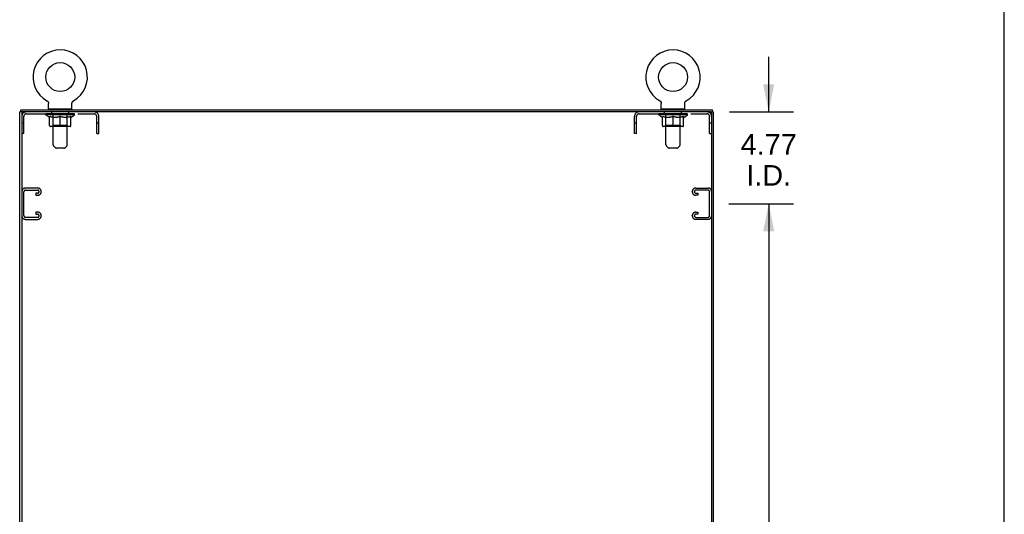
# Model space of a CAD drawing. Header units: inches. Extents: x 0 to 243, y 0 to 157.
# Tile 18 of 18: x 192 to 243, y 77 to 103. Entities that reach past the tile are written whole.
import ezdxf

# ---------------------------------------------------------------- set-up
doc = ezdxf.new("R2010")
doc.units = ezdxf.units.IN
doc.header["$LTSCALE"] = 13.357143
doc.header["$MEASUREMENT"] = 0
doc.linetypes.add('HIDDEN', pattern=[0.2, 0.1, -0.1])
doc.layers.get('0').update_dxf_attribs({"linetype": 'CONTINUOUS'})
for name, color, linetype in [('02___PRT_ALL_AXES', 7, 'CONTINUOUS'), ('DEFAULT_2', 8, 'HIDDEN'), ('DIMENSIONS', 7, 'CONTINUOUS')]:
    doc.layers.add(name, color=color, linetype=linetype)
doc.styles.get("Standard").update_dxf_attribs({"font": 'arial.ttf'})
doc.dimstyles.new('DIMSTYLE_1', dxfattribs={"dimtxt": 1.071429, "dimasz": 1.428571, "dimexe": 0.09, "dimexo": 0.07, "dimgap": 0.0375, "dimtad": 0, "dimtih": 1, "dimtoh": 1, "dimzin": 4, "dimdsep": 46, "dimtxsty": 'Standard', "dimblk": '_FILLED', "dimblk1": '_FILLED', "dimblk2": '_FILLED', "dimcen": 0.09, "dimazin": 1, "dimtfac": 1, "dimtdec": 3, "dimtofl": 0, "dimtmove": 0, "dimatfit": 3, "dimldrblk": '_FILLED', "dimfxl": 1, "dimtolj": 1, "dimtzin": 4, "dimarcsym": 0})

# ---------------------------------------------------------------- blocks, each defined once
blk = doc.blocks.new('_FILLED')
at = {"color": 0, "linetype": 'ByBlock'}
blk.add_solid([(0, 0), (-1, 0.2), (-1, -0.2)], dxfattribs=at)
blk = doc.blocks.new('*D7')
at = {"layer": 'DIMENSIONS', "color": 2, "linetype": 'Continuous'}
for p, q in [((228.566, 93.209), (231.917, 93.209)), ((230.632, 93.209), (230.632, 75.217)), ((230.632, 55.084), (230.632, 71.467)), ((228.566, 55.084), (231.917, 55.084))]:
    blk.add_line(p, q, dxfattribs=at)
at = {"layer": 'DIMENSIONS', "color": 2, "linetype": 'Continuous', "xscale": 1.4285714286, "yscale": 1.4285714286, "zscale": 1.4285714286}
for p, rotation in [((230.632, 93.209), 90), ((230.632, 55.084), 270)]:
    blk.add_blockref('_FILLED', p, dxfattribs=dict(at, rotation=rotation))
at = {"layer": 'DIMENSIONS', "color": 2, "linetype": 'Continuous', "insert": (230.632, 74.682), "char_height": 1.0714, "width": 3.74403, "attachment_point": 2, "line_spacing_factor": 0.9}
blk.add_mtext('38.13\\Ptyp.', dxfattribs=at)
blk = doc.blocks.new('*D8')
at = {"layer": 'DIMENSIONS', "color": 2, "linetype": 'Continuous'}
for p, q in [((230.632, 97.98), (230.632, 100.837)), ((228.597, 97.98), (231.917, 97.98)), ((228.566, 93.209), (231.917, 93.209)), ((230.632, 93.209), (230.632, 90.351))]:
    blk.add_line(p, q, dxfattribs=at)
at = {"layer": 'DIMENSIONS', "color": 2, "linetype": 'Continuous', "xscale": 1.4285714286, "yscale": 1.4285714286, "zscale": 1.4285714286}
for p, rotation in [((230.632, 97.98), 270), ((230.632, 93.209), 90)]:
    blk.add_blockref('_FILLED', p, dxfattribs=dict(at, rotation=rotation))
at = {"layer": 'DIMENSIONS', "color": 2, "linetype": 'Continuous', "insert": (230.632, 96.822), "char_height": 1.0714, "width": 2.91158, "attachment_point": 2, "line_spacing_factor": 0.9}
blk.add_mtext('4.77\\PI.D.', dxfattribs=at)

msp = doc.modelspace()

# ---------------------------------------------------------------- linework, layer by layer
at = {"color": 7, "linetype": 'Continuous'}
for p, q in [((242.857, 0), (242.857, 157.143)), ((191.826, 97.98), (191.826, 98.084)), ((193.188, 98.556), (193.188, 98.556)), ((193.188, 98.556), (193.193, 98.553)), ((193.19, 98.555), (193.189, 98.555)), ((193.193, 98.553), (193.198, 98.549)), ((193.198, 98.55), (193.203, 98.546)), ((193.203, 98.546), (193.208, 98.543)), ((193.208, 98.543), (193.213, 98.539)), ((193.213, 98.539), (193.217, 98.535)), ((193.217, 98.535), (193.222, 98.531)), ((193.221, 98.531), (193.226, 98.526)), ((193.226, 98.527), (193.23, 98.522)), ((193.23, 98.522), (193.234, 98.517)), ((193.233, 98.518), (193.237, 98.513)), ((193.241, 98.508), (193.244, 98.503)), ((193.244, 98.503), (193.247, 98.498)), ((193.247, 98.498), (193.25, 98.493)), ((193.25, 98.493), (193.253, 98.487)), ((193.253, 98.487), (193.255, 98.482)), ((193.255, 98.482), (193.257, 98.476)), ((193.257, 98.476), (193.26, 98.471)), ((193.26, 98.471), (193.261, 98.465)), ((193.261, 98.465), (193.263, 98.459)), ((193.263, 98.459), (193.264, 98.454)), ((193.264, 98.454), (193.266, 98.448)), ((193.266, 98.448), (193.267, 98.442)), ((193.267, 98.442), (193.267, 98.436)), ((193.267, 98.436), (193.268, 98.43)), ((193.268, 98.43), (193.268, 98.424)), ((193.268, 98.424), (193.268, 98.419)), ((193.268, 98.134), (193.268, 98.419)), ((193.283, 98.114), (193.283, 98.084)), ((194.473, 98.114), (193.283, 98.114)), ((194.473, 98.114), (194.473, 98.084)), ((194.488, 98.134), (194.488, 98.419)), ((194.489, 98.436), (194.49, 98.442)), ((194.489, 98.43), (194.489, 98.436)), ((194.49, 98.442), (194.491, 98.448)), ((194.491, 98.448), (194.492, 98.454)), ((194.492, 98.454), (194.494, 98.459)), ((194.494, 98.459), (194.495, 98.465)), ((194.495, 98.465), (194.497, 98.471)), ((194.497, 98.471), (194.499, 98.476)), ((194.499, 98.476), (194.502, 98.482)), ((194.502, 98.482), (194.504, 98.487)), ((194.504, 98.487), (194.507, 98.493)), ((194.507, 98.493), (194.51, 98.498)), ((194.51, 98.498), (194.513, 98.503)), ((194.513, 98.503), (194.516, 98.508)), ((194.516, 98.508), (194.52, 98.513)), ((194.52, 98.513), (194.523, 98.518)), ((194.523, 98.517), (194.527, 98.522)), ((194.527, 98.522), (194.531, 98.527)), ((194.531, 98.526), (194.535, 98.531)), ((194.535, 98.531), (194.54, 98.535)), ((194.54, 98.535), (194.544, 98.539)), ((194.544, 98.539), (194.549, 98.543)), ((194.549, 98.543), (194.554, 98.546)), ((194.553, 98.546), (194.558, 98.55)), ((194.558, 98.549), (194.563, 98.553)), ((194.558, 98.55), (194.56, 98.55)), ((194.563, 98.553), (194.568, 98.556)), ((194.568, 98.555), (194.567, 98.555)), ((194.568, 98.556), (194.568, 98.556)), ((224.98, 98.556), (224.98, 98.556)), ((224.98, 98.556), (224.985, 98.553)), ((224.982, 98.555), (224.981, 98.555)), ((224.985, 98.553), (224.99, 98.549)), ((224.99, 98.55), (224.995, 98.546)), ((224.995, 98.546), (225, 98.543)), ((225, 98.543), (225.005, 98.539)), ((225.005, 98.539), (225.009, 98.535)), ((225.009, 98.535), (225.014, 98.531)), ((225.013, 98.531), (225.018, 98.526)), ((225.018, 98.527), (225.022, 98.522)), ((225.022, 98.522), (225.026, 98.517)), ((225.025, 98.518), (225.029, 98.513)), ((225.029, 98.513), (225.033, 98.508)), ((225.033, 98.508), (225.036, 98.503)), ((225.036, 98.503), (225.039, 98.498)), ((225.039, 98.498), (225.042, 98.493)), ((225.042, 98.493), (225.045, 98.487)), ((225.045, 98.487), (225.047, 98.482)), ((225.047, 98.482), (225.049, 98.476)), ((225.049, 98.476), (225.052, 98.471)), ((225.052, 98.471), (225.053, 98.465)), ((225.053, 98.465), (225.055, 98.459)), ((225.055, 98.459), (225.056, 98.454)), ((225.056, 98.454), (225.058, 98.448)), ((225.058, 98.448), (225.059, 98.442)), ((225.059, 98.442), (225.059, 98.436)), ((225.059, 98.436), (225.06, 98.43)), ((225.06, 98.43), (225.06, 98.424)), ((225.06, 98.424), (225.06, 98.419)), ((225.06, 98.134), (225.06, 98.419)), ((225.075, 98.114), (225.075, 98.084)), ((226.265, 98.114), (225.075, 98.114)), ((226.265, 98.114), (226.265, 98.084)), ((226.28, 98.134), (226.28, 98.419)), ((226.281, 98.436), (226.282, 98.442)), ((226.281, 98.43), (226.281, 98.436)), ((226.282, 98.442), (226.283, 98.448)), ((226.283, 98.448), (226.284, 98.454)), ((226.284, 98.454), (226.286, 98.459)), ((226.286, 98.459), (226.287, 98.465)), ((226.287, 98.465), (226.289, 98.471)), ((226.289, 98.471), (226.291, 98.476)), ((226.291, 98.476), (226.294, 98.482)), ((226.294, 98.482), (226.296, 98.487)), ((226.296, 98.487), (226.299, 98.493)), ((226.299, 98.493), (226.302, 98.498)), ((226.302, 98.498), (226.305, 98.503)), ((226.305, 98.503), (226.308, 98.508)), ((226.308, 98.508), (226.312, 98.513)), ((226.312, 98.513), (226.315, 98.518)), ((226.315, 98.517), (226.319, 98.522)), ((226.319, 98.522), (226.323, 98.527)), ((226.323, 98.526), (226.327, 98.531)), ((226.327, 98.531), (226.332, 98.535)), ((226.332, 98.535), (226.336, 98.539)), ((226.336, 98.539), (226.341, 98.543)), ((226.341, 98.543), (226.346, 98.546)), ((226.345, 98.546), (226.35, 98.55)), ((226.35, 98.549), (226.355, 98.553)), ((226.35, 98.55), (226.352, 98.55)), ((226.355, 98.553), (226.36, 98.556)), ((226.36, 98.555), (226.359, 98.555)), ((226.36, 98.556), (226.36, 98.556)), ((227.722, 97.98), (227.722, 98.084)), ((191.935, 97.98), (191.774, 97.98)), ((191.878, 97.98), (191.878, 97.917)), ((227.622, 97.98), (227.774, 97.98)), ((227.67, 97.917), (227.67, 97.98))]:
    msp.add_line(p, q, dxfattribs=at)
at = {"color": 3, "linetype": 'Continuous'}
for p, q in [((191.826, 98.084), (227.722, 98.084)), ((191.774, 8.188), (191.774, 97.98)), ((191.878, 97.917), (191.878, 8.25)), ((227.608, 97.98), (191.941, 97.98)), ((227.67, 97.917), (227.67, 8.25)), ((227.774, 8.188), (227.774, 97.98))]:
    msp.add_line(p, q, dxfattribs=at)
at = {"color": 7, "linetype": 'Continuous'}
for points in [[(193.237, 98.513), (193.241, 98.508), (193.244, 98.503)], [(194.488, 98.419), (194.488, 98.424), (194.489, 98.43)], [(194.488, 98.419), (194.488, 98.424), (194.489, 98.43)], [(226.28, 98.419), (226.28, 98.424), (226.281, 98.43)], [(226.28, 98.419), (226.28, 98.424), (226.281, 98.43)]]:
    msp.add_lwpolyline(points, dxfattribs=at)
for centre in [(193.878, 99.785), (225.67, 99.785)]:
    msp.add_circle(centre, 0.75, dxfattribs=at)
for centre, radius, start, end in [((193.878, 99.785), 1.41, 299.2655, 240.7345), ((225.67, 99.785), 1.41, 299.2655, 240.7345), ((193.288, 98.134), 0.02, 180, 263.0769), ((194.468, 98.134), 0.02, 276.9231, 360), ((225.08, 98.134), 0.02, 180, 263.0769), ((226.26, 98.134), 0.02, 276.9231, 360)]:
    msp.add_arc(centre, radius, start, end, dxfattribs=at)
at = {"color": 3, "linetype": 'Continuous'}
for centre, start, end in [((191.941, 97.917), 90, 180), ((227.608, 97.917), 0, 90)]:
    msp.add_arc(centre, 0.0625, start, end, dxfattribs=at)
at = {"layer": '02___PRT_ALL_AXES', "color": 8, "linetype": 'HIDDEN'}
for p, q in [((193.441, 97.876), (193.441, 97.98)), ((194.316, 97.98), (193.441, 97.98)), ((194.316, 97.876), (193.441, 97.876)), ((194.316, 97.876), (194.316, 97.98)), ((225.233, 97.876), (225.233, 97.98)), ((226.108, 97.98), (225.233, 97.98)), ((226.108, 97.876), (225.233, 97.876)), ((226.108, 97.876), (226.108, 97.98))]:
    msp.add_line(p, q, dxfattribs=at)
at = {"layer": 'DEFAULT_2', "color": 8, "linetype": 'HIDDEN'}
for p, q in [((193.188, 98.556), (193.188, 98.556)), ((193.197, 98.55), (193.198, 98.55)), ((193.503, 98.114), (193.503, 98.084)), ((193.513, 96.268), (193.513, 98.084)), ((194.243, 96.268), (194.243, 98.084)), ((194.253, 98.114), (194.253, 98.084)), ((194.569, 98.556), (194.568, 98.556)), ((224.98, 98.556), (224.98, 98.556)), ((224.989, 98.55), (224.99, 98.55)), ((225.295, 98.114), (225.295, 98.084)), ((225.305, 96.268), (225.305, 98.084)), ((226.035, 96.268), (226.035, 98.084)), ((226.045, 98.114), (226.045, 98.084)), ((226.361, 98.556), (226.36, 98.556)), ((191.982, 96.855), (191.982, 97.733)), ((192.125, 97.876), (195.632, 97.876)), ((193.135, 97.821), (193.135, 97.876)), ((193.321, 97.69), (193.135, 97.821)), ((194.622, 97.821), (193.135, 97.821)), ((193.146, 97.868), (193.146, 97.876)), ((193.157, 97.864), (193.157, 97.868)), ((193.157, 97.864), (194.6, 97.864)), ((193.167, 97.864), (193.167, 97.868)), ((193.168, 97.864), (193.168, 97.868)), ((193.18, 97.868), (193.18, 97.876)), ((193.199, 97.864), (193.199, 97.868)), ((193.201, 97.864), (193.201, 97.868)), ((193.234, 97.868), (193.234, 97.876)), ((193.252, 97.864), (193.252, 97.868)), ((193.255, 97.864), (193.255, 97.868)), ((193.492, 97.867), (193.263, 97.867)), ((193.309, 97.868), (193.309, 97.876)), ((193.31, 97.864), (193.31, 97.867)), ((193.311, 97.864), (193.311, 97.867)), ((193.314, 97.864), (193.314, 97.867)), ((193.321, 97.69), (193.328, 97.69)), ((193.324, 97.864), (193.324, 97.868)), ((193.324, 97.864), (193.324, 97.867)), ((193.328, 97.864), (193.328, 97.868)), ((193.328, 97.266), (193.328, 97.745)), ((193.328, 97.745), (193.363, 97.732)), ((193.331, 97.864), (193.331, 97.869)), ((193.335, 97.864), (193.335, 97.867)), ((193.354, 97.864), (193.354, 97.867)), ((193.397, 97.72), (193.362, 97.732)), ((193.372, 97.864), (193.372, 97.867)), ((193.375, 97.864), (193.375, 97.871)), ((193.43, 97.71), (193.396, 97.72)), ((193.4, 97.868), (193.4, 97.876)), ((193.4, 97.864), (193.4, 97.867)), ((193.412, 97.864), (193.412, 97.868)), ((193.417, 97.864), (193.417, 97.868)), ((193.425, 97.864), (193.425, 97.867)), ((193.463, 97.702), (193.43, 97.71)), ((193.441, 97.864), (193.441, 97.872)), ((193.461, 97.864), (193.461, 97.867)), ((193.496, 97.695), (193.463, 97.702)), ((193.464, 97.864), (193.464, 97.867)), ((193.492, 97.864), (193.492, 97.867)), ((193.529, 97.69), (193.496, 97.695)), ((193.57, 97.867), (193.504, 97.867)), ((193.507, 97.868), (193.507, 97.876)), ((193.512, 97.269), (193.512, 97.817)), ((193.515, 97.864), (193.515, 97.868)), ((193.52, 97.864), (193.52, 97.868)), ((193.527, 97.864), (193.527, 97.874)), ((193.677, 97.69), (193.529, 97.69)), ((193.535, 97.864), (193.535, 97.867)), ((193.546, 97.864), (193.546, 97.867)), ((193.57, 97.864), (193.57, 97.867)), ((193.658, 97.867), (193.595, 97.867)), ((193.619, 97.864), (193.619, 97.867)), ((193.624, 97.868), (193.624, 97.876)), ((193.629, 97.864), (193.629, 97.868)), ((193.631, 97.864), (193.631, 97.875)), ((193.635, 97.864), (193.635, 97.868)), ((193.644, 97.864), (193.644, 97.868)), ((193.658, 97.864), (193.658, 97.867)), ((193.677, 97.69), (193.71, 97.695)), ((193.752, 97.867), (193.694, 97.867)), ((193.744, 97.702), (193.71, 97.695)), ((193.711, 97.864), (193.711, 97.867)), ((193.777, 97.71), (193.743, 97.702)), ((193.744, 97.867), (193.836, 97.873)), ((193.749, 97.868), (193.749, 97.876)), ((193.75, 97.875), (193.749, 97.876)), ((193.75, 97.868), (193.75, 97.875)), ((193.75, 97.864), (193.75, 97.868)), ((193.752, 97.864), (193.752, 97.867)), ((193.755, 97.864), (193.755, 97.868)), ((193.756, 97.864), (193.756, 97.868)), ((193.81, 97.72), (193.776, 97.71)), ((193.799, 97.867), (193.873, 97.867)), ((193.807, 97.864), (193.807, 97.867)), ((193.844, 97.732), (193.81, 97.72)), ((193.811, 97.867), (193.811, 97.871)), ((193.836, 97.867), (193.836, 97.873)), ((193.878, 97.745), (193.844, 97.732)), ((193.85, 97.864), (193.85, 97.867)), ((193.875, 97.868), (193.875, 97.868)), ((193.875, 97.864), (193.875, 97.868)), ((193.875, 97.864), (193.875, 97.868)), ((193.878, 97.868), (193.878, 97.876)), ((193.878, 97.876), (194.013, 97.867)), ((193.878, 97.222), (193.878, 97.745)), ((193.878, 97.745), (193.913, 97.732)), ((193.881, 97.864), (193.881, 97.868)), ((193.881, 97.868), (193.882, 97.868)), ((193.882, 97.864), (193.882, 97.868)), ((193.907, 97.864), (193.907, 97.867)), ((193.907, 97.867), (193.957, 97.867)), ((193.947, 97.72), (193.913, 97.732)), ((193.981, 97.71), (193.947, 97.72)), ((193.949, 97.864), (193.949, 97.867)), ((194.014, 97.702), (193.98, 97.71)), ((194, 97.864), (194, 97.868)), ((194.002, 97.864), (194.002, 97.868)), ((194.005, 97.864), (194.005, 97.867)), ((194.005, 97.867), (194.062, 97.867)), ((194.007, 97.868), (194.007, 97.876)), ((194.007, 97.875), (194.007, 97.876)), ((194.007, 97.868), (194.007, 97.875)), ((194.007, 97.864), (194.007, 97.868)), ((194.047, 97.695), (194.013, 97.702)), ((194.046, 97.864), (194.046, 97.867)), ((194.08, 97.69), (194.046, 97.695)), ((194.228, 97.69), (194.08, 97.69)), ((194.099, 97.864), (194.099, 97.867)), ((194.099, 97.867), (194.162, 97.867)), ((194.113, 97.864), (194.113, 97.868)), ((194.122, 97.864), (194.122, 97.868)), ((194.126, 97.864), (194.126, 97.875)), ((194.128, 97.864), (194.128, 97.868)), ((194.133, 97.868), (194.133, 97.876)), ((194.138, 97.864), (194.138, 97.867)), ((194.187, 97.864), (194.187, 97.867)), ((194.187, 97.867), (194.253, 97.867)), ((194.211, 97.864), (194.211, 97.867)), ((194.222, 97.864), (194.222, 97.867)), ((194.228, 97.69), (194.261, 97.695)), ((194.23, 97.864), (194.23, 97.874)), ((194.236, 97.864), (194.236, 97.868)), ((194.242, 97.864), (194.242, 97.868)), ((194.244, 97.269), (194.244, 97.817)), ((194.25, 97.868), (194.25, 97.876)), ((194.294, 97.702), (194.26, 97.695)), ((194.265, 97.864), (194.265, 97.867)), ((194.265, 97.867), (194.494, 97.867)), ((194.293, 97.864), (194.293, 97.867)), ((194.327, 97.71), (194.293, 97.702)), ((194.295, 97.864), (194.295, 97.867)), ((194.316, 97.864), (194.316, 97.872)), ((194.361, 97.72), (194.327, 97.71)), ((194.332, 97.864), (194.332, 97.867)), ((194.34, 97.864), (194.34, 97.868)), ((194.345, 97.864), (194.345, 97.868)), ((194.356, 97.868), (194.356, 97.876)), ((194.356, 97.864), (194.356, 97.867)), ((194.395, 97.732), (194.36, 97.72)), ((194.382, 97.864), (194.382, 97.871)), ((194.385, 97.864), (194.385, 97.867)), ((194.429, 97.745), (194.394, 97.732)), ((194.403, 97.864), (194.403, 97.867)), ((194.422, 97.864), (194.422, 97.867)), ((194.426, 97.864), (194.426, 97.869)), ((194.429, 97.864), (194.429, 97.868)), ((194.429, 97.266), (194.429, 97.745)), ((194.429, 97.69), (194.435, 97.69)), ((194.433, 97.864), (194.433, 97.868)), ((194.433, 97.864), (194.433, 97.867)), ((194.435, 97.69), (194.622, 97.821)), ((194.443, 97.864), (194.443, 97.867)), ((194.446, 97.864), (194.446, 97.867)), ((194.447, 97.864), (194.447, 97.867)), ((194.448, 97.868), (194.448, 97.876)), ((194.502, 97.864), (194.502, 97.868)), ((194.505, 97.864), (194.505, 97.868)), ((194.522, 97.868), (194.522, 97.876)), ((194.555, 97.864), (194.555, 97.868)), ((194.558, 97.864), (194.558, 97.868)), ((194.577, 97.868), (194.577, 97.876)), ((194.588, 97.864), (194.588, 97.868)), ((194.59, 97.864), (194.59, 97.868)), ((194.6, 97.864), (194.6, 97.868)), ((194.611, 97.868), (194.611, 97.876)), ((194.622, 97.821), (194.622, 97.876)), ((195.774, 96.855), (195.774, 97.733)), ((195.878, 96.855), (195.878, 97.733)), ((223.67, 96.855), (223.67, 97.733)), ((223.774, 96.855), (223.774, 97.733)), ((223.917, 97.876), (227.424, 97.876)), ((224.927, 97.821), (224.927, 97.876)), ((226.414, 97.821), (224.927, 97.821)), ((225.113, 97.69), (224.927, 97.821)), ((224.938, 97.868), (224.938, 97.876)), ((224.949, 97.864), (224.949, 97.868)), ((224.949, 97.864), (226.392, 97.864)), ((224.959, 97.864), (224.959, 97.868)), ((224.96, 97.864), (224.96, 97.868)), ((224.972, 97.868), (224.972, 97.876)), ((224.991, 97.864), (224.991, 97.868)), ((224.993, 97.864), (224.993, 97.868)), ((225.026, 97.868), (225.026, 97.876)), ((225.044, 97.864), (225.044, 97.868)), ((225.047, 97.864), (225.047, 97.868)), ((225.284, 97.867), (225.055, 97.867)), ((225.101, 97.868), (225.101, 97.876)), ((225.102, 97.864), (225.102, 97.867)), ((225.103, 97.864), (225.103, 97.867)), ((225.106, 97.864), (225.106, 97.867)), ((225.113, 97.69), (225.12, 97.69)), ((225.116, 97.864), (225.116, 97.868)), ((225.116, 97.864), (225.116, 97.867)), ((225.12, 97.864), (225.12, 97.868)), ((225.12, 97.266), (225.12, 97.745)), ((225.12, 97.745), (225.155, 97.732)), ((225.123, 97.864), (225.123, 97.869)), ((225.127, 97.864), (225.127, 97.867)), ((225.146, 97.864), (225.146, 97.867)), ((225.189, 97.72), (225.154, 97.732)), ((225.164, 97.864), (225.164, 97.867)), ((225.167, 97.864), (225.167, 97.871)), ((225.222, 97.71), (225.188, 97.72)), ((225.192, 97.868), (225.192, 97.876)), ((225.192, 97.864), (225.192, 97.867)), ((225.204, 97.864), (225.204, 97.868)), ((225.209, 97.864), (225.209, 97.868)), ((225.217, 97.864), (225.217, 97.867)), ((225.255, 97.702), (225.222, 97.71)), ((225.233, 97.864), (225.233, 97.872)), ((225.253, 97.864), (225.253, 97.867)), ((225.288, 97.695), (225.255, 97.702)), ((225.256, 97.864), (225.256, 97.867)), ((225.284, 97.864), (225.284, 97.867)), ((225.321, 97.69), (225.288, 97.695)), ((225.362, 97.867), (225.296, 97.867)), ((225.299, 97.868), (225.299, 97.876)), ((225.304, 97.269), (225.304, 97.817)), ((225.307, 97.864), (225.307, 97.868)), ((225.312, 97.864), (225.312, 97.868)), ((225.319, 97.864), (225.319, 97.874)), ((225.469, 97.69), (225.321, 97.69)), ((225.327, 97.864), (225.327, 97.867)), ((225.338, 97.864), (225.338, 97.867)), ((225.362, 97.864), (225.362, 97.867)), ((225.45, 97.867), (225.387, 97.867)), ((225.411, 97.864), (225.411, 97.867)), ((225.416, 97.868), (225.416, 97.876)), ((225.421, 97.864), (225.421, 97.868)), ((225.423, 97.864), (225.423, 97.875)), ((225.427, 97.864), (225.427, 97.868)), ((225.436, 97.864), (225.436, 97.868)), ((225.45, 97.864), (225.45, 97.867)), ((225.469, 97.69), (225.502, 97.695)), ((225.544, 97.867), (225.486, 97.867)), ((225.536, 97.702), (225.502, 97.695)), ((225.503, 97.864), (225.503, 97.867)), ((225.569, 97.71), (225.535, 97.702)), ((225.536, 97.867), (225.628, 97.873)), ((225.541, 97.868), (225.541, 97.876)), ((225.542, 97.875), (225.541, 97.876)), ((225.542, 97.868), (225.542, 97.875)), ((225.542, 97.864), (225.542, 97.868)), ((225.544, 97.864), (225.544, 97.867)), ((225.547, 97.864), (225.547, 97.868)), ((225.548, 97.864), (225.548, 97.868)), ((225.602, 97.72), (225.568, 97.71)), ((225.591, 97.867), (225.665, 97.867)), ((225.599, 97.864), (225.599, 97.867)), ((225.636, 97.732), (225.602, 97.72)), ((225.603, 97.867), (225.603, 97.871)), ((225.628, 97.867), (225.628, 97.873)), ((225.67, 97.745), (225.636, 97.732)), ((225.642, 97.864), (225.642, 97.867)), ((225.667, 97.868), (225.667, 97.868)), ((225.667, 97.864), (225.667, 97.868)), ((225.667, 97.864), (225.667, 97.868)), ((225.67, 97.868), (225.67, 97.876)), ((225.67, 97.876), (225.805, 97.867)), ((225.67, 97.222), (225.67, 97.745)), ((225.67, 97.745), (225.705, 97.732)), ((225.673, 97.864), (225.673, 97.868)), ((225.673, 97.868), (225.674, 97.868)), ((225.674, 97.864), (225.674, 97.868)), ((225.699, 97.864), (225.699, 97.867)), ((225.699, 97.867), (225.749, 97.867)), ((225.739, 97.72), (225.705, 97.732)), ((225.773, 97.71), (225.739, 97.72)), ((225.741, 97.864), (225.741, 97.867)), ((225.806, 97.702), (225.772, 97.71)), ((225.792, 97.864), (225.792, 97.868)), ((225.794, 97.864), (225.794, 97.868)), ((225.797, 97.864), (225.797, 97.867)), ((225.797, 97.867), (225.854, 97.867)), ((225.799, 97.868), (225.799, 97.876)), ((225.799, 97.875), (225.799, 97.876)), ((225.799, 97.868), (225.799, 97.875)), ((225.799, 97.864), (225.799, 97.868)), ((225.839, 97.695), (225.805, 97.702)), ((225.838, 97.864), (225.838, 97.867)), ((225.872, 97.69), (225.838, 97.695)), ((226.02, 97.69), (225.872, 97.69)), ((225.891, 97.864), (225.891, 97.867)), ((225.891, 97.867), (225.954, 97.867)), ((225.905, 97.864), (225.905, 97.868)), ((225.914, 97.864), (225.914, 97.868)), ((225.918, 97.864), (225.918, 97.875)), ((225.92, 97.864), (225.92, 97.868)), ((225.925, 97.868), (225.925, 97.876)), ((225.93, 97.864), (225.93, 97.867)), ((225.979, 97.864), (225.979, 97.867)), ((225.979, 97.867), (226.045, 97.867)), ((226.003, 97.864), (226.003, 97.867)), ((226.014, 97.864), (226.014, 97.867)), ((226.02, 97.69), (226.053, 97.695)), ((226.022, 97.864), (226.022, 97.874)), ((226.028, 97.864), (226.028, 97.868)), ((226.034, 97.864), (226.034, 97.868)), ((226.036, 97.269), (226.036, 97.817)), ((226.042, 97.868), (226.042, 97.876)), ((226.086, 97.702), (226.052, 97.695)), ((226.057, 97.864), (226.057, 97.867)), ((226.057, 97.867), (226.286, 97.867)), ((226.085, 97.864), (226.085, 97.867)), ((226.119, 97.71), (226.085, 97.702)), ((226.087, 97.864), (226.087, 97.867)), ((226.108, 97.864), (226.108, 97.872)), ((226.153, 97.72), (226.119, 97.71)), ((226.124, 97.864), (226.124, 97.867)), ((226.132, 97.864), (226.132, 97.868)), ((226.137, 97.864), (226.137, 97.868)), ((226.148, 97.868), (226.148, 97.876)), ((226.148, 97.864), (226.148, 97.867)), ((226.187, 97.732), (226.152, 97.72)), ((226.174, 97.864), (226.174, 97.871)), ((226.177, 97.864), (226.177, 97.867)), ((226.221, 97.745), (226.186, 97.732)), ((226.195, 97.864), (226.195, 97.867)), ((226.214, 97.864), (226.214, 97.867)), ((226.218, 97.864), (226.218, 97.869)), ((226.221, 97.864), (226.221, 97.868)), ((226.221, 97.266), (226.221, 97.745)), ((226.221, 97.69), (226.227, 97.69)), ((226.225, 97.864), (226.225, 97.868)), ((226.225, 97.864), (226.225, 97.867)), ((226.227, 97.69), (226.414, 97.821)), ((226.235, 97.864), (226.235, 97.867)), ((226.238, 97.864), (226.238, 97.867)), ((226.239, 97.864), (226.239, 97.867)), ((226.24, 97.868), (226.24, 97.876)), ((226.294, 97.864), (226.294, 97.868)), ((226.297, 97.864), (226.297, 97.868)), ((226.314, 97.868), (226.314, 97.876)), ((226.347, 97.864), (226.347, 97.868)), ((226.35, 97.864), (226.35, 97.868)), ((226.369, 97.868), (226.369, 97.876)), ((226.38, 97.864), (226.38, 97.868)), ((226.382, 97.864), (226.382, 97.868)), ((226.392, 97.864), (226.392, 97.868)), ((226.403, 97.868), (226.403, 97.876)), ((226.414, 97.821), (226.414, 97.876)), ((227.566, 96.855), (227.566, 97.733)), ((191.982, 97.385), (191.878, 97.385)), ((194.385, 97.222), (193.371, 97.222)), ((193.512, 97.269), (193.466, 97.222)), ((194.244, 97.269), (193.512, 97.269)), ((194.244, 97.269), (194.291, 97.222)), ((195.878, 97.385), (195.774, 97.385)), ((223.774, 97.385), (223.67, 97.385)), ((226.177, 97.222), (225.163, 97.222)), ((225.304, 97.269), (225.258, 97.222)), ((226.036, 97.269), (225.304, 97.269)), ((226.036, 97.269), (226.083, 97.222)), ((227.67, 97.385), (227.566, 97.385)), ((191.982, 96.855), (191.878, 96.855)), ((195.774, 96.855), (195.878, 96.855)), ((223.774, 96.855), (223.67, 96.855)), ((227.566, 96.855), (227.67, 96.855)), ((193.614, 96.126), (193.543, 96.197)), ((194.072, 96.097), (193.685, 96.097)), ((194.143, 96.126), (194.214, 96.197)), ((225.406, 96.126), (225.335, 96.197)), ((225.864, 96.097), (225.477, 96.097)), ((225.935, 96.126), (226.006, 96.197)), ((192.709, 94.021), (192.069, 94.021)), ((226.85, 94.021), (227.49, 94.021)), ((191.889, 93.841), (191.889, 92.576)), ((191.993, 92.59), (191.993, 93.827)), ((192.083, 93.917), (192.695, 93.917)), ((192.608, 93.75), (192.608, 93.646)), ((192.695, 93.75), (192.608, 93.75)), ((192.608, 93.646), (192.709, 93.646)), ((192.889, 93.826), (192.889, 93.841)), ((226.67, 93.826), (226.67, 93.841)), ((226.952, 93.646), (226.85, 93.646)), ((227.476, 93.917), (226.864, 93.917)), ((226.864, 93.75), (226.952, 93.75)), ((226.952, 93.75), (226.952, 93.646)), ((227.566, 92.59), (227.566, 93.827)), ((192.695, 92.5), (192.083, 92.5)), ((192.608, 92.771), (192.608, 92.667)), ((192.709, 92.771), (192.608, 92.771)), ((192.608, 92.667), (192.695, 92.667)), ((192.889, 92.576), (192.889, 92.591)), ((226.67, 92.576), (226.67, 92.591)), ((226.85, 92.771), (226.952, 92.771)), ((226.952, 92.667), (226.864, 92.667)), ((226.864, 92.5), (227.476, 92.5)), ((226.952, 92.771), (226.952, 92.667)), ((192.069, 92.396), (192.709, 92.396)), ((227.49, 92.396), (226.85, 92.396))]:
    msp.add_line(p, q, dxfattribs=at)
for centre, radius, start, end in [((193.288, 98.134), 0.02, 263.0769, 270), ((193.483, 98.084), 0.03, 0, 90), ((194.273, 98.084), 0.03, 90, 180), ((194.468, 98.134), 0.02, 270, 276.9231), ((225.08, 98.134), 0.02, 263.0769, 270), ((225.275, 98.084), 0.03, 0, 90), ((226.065, 98.084), 0.03, 90, 180), ((226.26, 98.134), 0.02, 270, 276.9231), ((192.125, 97.733), 0.246, 90, 180), ((192.125, 97.733), 0.142, 90, 180), ((193.466, 97.817), 0.0466, 0, 90), ((194.291, 97.817), 0.0466, 90, 180), ((195.632, 97.733), 0.246, 0, 90), ((195.632, 97.733), 0.142, 0, 90), ((223.917, 97.733), 0.246, 90, 180), ((223.917, 97.733), 0.142, 90, 180), ((225.258, 97.817), 0.0466, 0, 90), ((226.083, 97.817), 0.0466, 90, 180), ((227.424, 97.733), 0.246, 0, 90), ((227.424, 97.733), 0.142, 0, 90), ((193.371, 97.266), 0.0434, 180, 270), ((194.385, 97.266), 0.0434, 270, 360), ((225.163, 97.266), 0.0434, 180, 270), ((226.177, 97.266), 0.0434, 270, 360), ((193.613, 96.268), 0.1, 180, 225), ((193.685, 96.197), 0.1, 225, 270), ((194.072, 96.197), 0.1, 270, 315), ((194.143, 96.268), 0.1, 315, 360), ((225.405, 96.268), 0.1, 180, 225), ((225.477, 96.197), 0.1, 225, 270), ((225.864, 96.197), 0.1, 270, 315), ((225.935, 96.268), 0.1, 315, 360), ((192.069, 93.841), 0.18, 90, 180), ((192.709, 93.841), 0.18, 0, 90), ((226.85, 93.841), 0.18, 90, 180), ((227.49, 93.841), 0.18, 0, 90), ((192.083, 93.827), 0.09, 90, 180), ((192.695, 93.827), 0.09, 4.1416, 90), ((192.695, 93.84), 0.09, 270, 355.8584), ((192.709, 93.826), 0.18, 270, 360), ((226.85, 93.826), 0.18, 180, 270), ((226.864, 93.827), 0.09, 90, 175.8584), ((226.864, 93.84), 0.09, 184.1416, 270), ((227.476, 93.827), 0.09, 0, 90), ((192.069, 92.576), 0.18, 180, 270), ((192.083, 92.59), 0.09, 180, 270), ((192.695, 92.577), 0.09, 4.1416, 90), ((192.695, 92.59), 0.09, 270, 355.8584), ((192.709, 92.591), 0.18, 0, 90), ((192.709, 92.576), 0.18, 270, 360), ((226.85, 92.591), 0.18, 90, 180), ((226.85, 92.576), 0.18, 180, 270), ((226.864, 92.577), 0.09, 90, 175.8584), ((226.864, 92.59), 0.09, 184.1416, 270), ((227.476, 92.59), 0.09, 270, 360), ((227.49, 92.576), 0.18, 270, 360)]:
    msp.add_arc(centre, radius, start, end, dxfattribs=at)
for centre, major_axis, ratio, start_param, end_param in [((193.878, 97.876), (0.743, 0.008), 0.059247, 2.966439, 3.140971), ((193.112, 97.862), (0.232, 0), 0.060167, 0.426548, 1.470503), ((193.878, 97.876), (0.744, 0), 0.060167, 3.141593, 3.316126), ((193.112, 97.854), (0.232, 0.002), 0.059247, 1.374323, 1.469882), ((193.878, 97.876), (0.743, 0.015), 0.056515, 2.79136, 2.965893), ((193.083, 97.862), (0.232, 0.002), 0.059247, 0.251393, 1.295349), ((193.163, 97.862), (0.232, -0.002), 0.059247, 0.601702, 1.645657), ((193.878, 97.876), (0.743, -0.008), 0.059247, -2.966439, -2.791906), ((193.163, 97.854), (0.232, 0), 0.060167, 1.549477, 1.645036), ((193.083, 97.854), (0.232, 0.005), 0.056515, 1.199244, 1.294804), ((193.167, 97.857), (0.192, 0.002), 0.059247, 1.051627, 1.625044), ((193.144, 97.857), (0.192, 0.004), 0.056515, 0.876548, 1.449966), ((193.212, 97.857), (0.192, 0), 0.060167, 1.226781, 1.800198), ((193.878, 97.876), (0.743, 0.022), 0.052059, 2.616423, 2.790956), ((193.079, 97.862), (0.232, 0.005), 0.056515, 0.076315, 1.120271), ((193.237, 97.862), (0.232, -0.005), 0.056515, 0.77678, 1.820736), ((193.878, 97.876), (0.743, -0.015), 0.056515, -2.79136, -2.616827), ((193.237, 97.854), (0.232, -0.002), 0.059247, 1.724631, 1.82019), ((193.079, 97.854), (0.232, 0.007), 0.052059, 1.024308, 1.119867), ((193.143, 97.857), (0.192, 0.006), 0.052059, 0.701611, 1.275029), ((193.277, 97.857), (0.192, -0.002), 0.059247, 1.401935, 1.975352), ((193.878, 97.876), (0.743, 0.029), 0.046022, 2.441677, 2.61621), ((193.33, 97.862), (0.232, -0.007), 0.052059, 0.951717, 1.995673), ((193.878, 97.876), (0.743, -0.022), 0.052059, -2.616423, -2.441891), ((193.099, 97.862), (0.232, 0.007), 0.052059, -0.098622, 0.945334), ((193.33, 97.854), (0.232, -0.005), 0.056515, 1.899709, 1.995269), ((193.099, 97.854), (0.232, 0.009), 0.046022, 0.849561, 0.945121), ((193.165, 97.857), (0.192, 0.007), 0.046022, 0.526865, 1.100283), ((193.36, 97.857), (0.192, -0.004), 0.056515, 1.577013, 2.150431), ((193.878, 97.876), (0.743, 0.034), 0.038593, 2.267147, 2.44168), ((193.439, 97.862), (0.232, -0.009), 0.046022, 1.126463, 2.170419), ((193.143, 97.862), (0.232, 0.009), 0.046022, -0.273368, 0.770588), ((193.878, 97.876), (0.743, -0.029), 0.046022, -2.441677, -2.267144), ((193.439, 97.854), (0.232, -0.007), 0.052059, 2.074646, 2.170205), ((193.143, 97.854), (0.232, 0.011), 0.038593, 0.675031, 0.77059), ((193.208, 97.857), (0.192, 0.009), 0.038593, 0.352335, 0.925752), ((193.459, 97.857), (0.192, -0.006), 0.052059, 1.75195, 2.325367), ((193.878, 97.876), (0.743, 0.039), 0.030002, 2.09283, 2.267363), ((193.562, 97.862), (0.232, -0.011), 0.038593, 1.300994, 2.344949), ((193.209, 97.862), (0.232, 0.011), 0.038593, -0.447899, 0.596057), ((193.878, 97.876), (0.743, -0.034), 0.038593, -2.267147, -2.092614), ((193.562, 97.854), (0.232, -0.009), 0.046022, 2.249392, 2.344952), ((193.209, 97.854), (0.232, 0.012), 0.030002, 0.500714, 0.596274), ((193.272, 97.857), (0.192, 0.01), 0.030002, 0.178018, 0.751436), ((193.571, 97.857), (0.192, -0.007), 0.046022, 1.926696, 2.500114), ((193.295, 97.862), (0.232, 0.012), 0.030002, -0.622215, 0.421741), ((193.878, 97.876), (0.743, 0.042), 0.020513, 1.918702, 2.093235), ((193.695, 97.862), (0.232, -0.012), 0.030002, 1.47531, 2.519266), ((193.878, 97.876), (0.743, -0.039), 0.030002, -2.09283, -1.918297), ((193.695, 97.854), (0.232, -0.011), 0.038593, 2.423923, 2.519482), ((193.295, 97.854), (0.232, 0.013), 0.020513, 0.326586, 0.422146), ((193.354, 97.857), (0.192, 0.011), 0.020513, 0.00389, 0.577307), ((193.692, 97.857), (0.192, -0.009), 0.038593, 2.101227, 2.674644), ((193.399, 97.862), (0.232, 0.013), 0.020513, -0.796343, 0.247613), ((193.878, 97.876), (0.743, 0.044), 0.010411, 1.744712, 1.919245), ((193.833, 97.862), (0.232, -0.013), 0.020513, 1.649438, 2.693394), ((193.878, 97.876), (0.743, -0.042), 0.020513, -1.918702, -1.744169), ((193.833, 97.854), (0.232, -0.012), 0.030002, 2.598239, 2.693799), ((193.399, 97.854), (0.232, 0.014), 0.010411, 0.152596, 0.248156), ((193.452, 97.857), (0.192, 0.011), 0.010411, 6.113086, 6.686503), ((193.819, 97.857), (0.192, -0.01), 0.030002, 2.275543, 2.848961), ((193.518, 97.862), (0.232, 0.014), 0.010411, -0.970333, -0.000837), ((193.972, 97.862), (0.232, -0.014), 0.010411, 1.823428, 2.867384), ((193.878, 97.876), (0.743, -0.044), 0.010411, -1.744712, -1.570179), ((193.972, 97.854), (0.232, -0.013), 0.020513, 2.772368, 2.867927), ((193.947, 97.857), (0.192, -0.011), 0.020513, 2.449671, 3.023089), ((193.784, 97.862), (0.232, 0.014), 0.010411, 0.274209, 1.318165), ((193.683, 97.857), (0.192, 0.011), 0.010411, -0.000381, 0.517932), ((193.648, 97.854), (0.232, 0.014), 0.010411, 0.195236, 0.407198), ((193.878, 97.876), (0.743, 0.044), 0.010411, -1.579123, -1.39688), ((194.109, 97.854), (0.232, -0.014), 0.010411, 2.946357, 3.041917), ((194.074, 97.857), (0.192, -0.011), 0.010411, 2.623661, 3.142044), ((193.924, 97.862), (0.232, 0.013), 0.020513, 0.448199, 1.492154), ((193.81, 97.857), (0.192, 0.011), 0.020513, 0.118504, 0.691921), ((193.784, 97.854), (0.232, 0.013), 0.020513, 0.273666, 0.369225), ((193.878, 97.876), (0.743, 0.042), 0.020513, -1.397424, -1.222891), ((193.878, 97.876), (0.743, -0.044), 0.010411, 1.222347, 1.39688), ((194.239, 97.862), (0.232, -0.014), 0.010411, -3.140756, -2.17126), ((194.062, 97.862), (0.232, 0.012), 0.030002, 0.622327, 1.666283), ((193.938, 97.857), (0.192, 0.01), 0.030002, 0.292632, 0.86605), ((194.305, 97.857), (0.192, -0.011), 0.010411, 2.738275, 3.311692), ((194.357, 97.862), (0.232, -0.013), 0.020513, 2.89398, 3.937936), ((193.924, 97.854), (0.232, 0.012), 0.030002, 0.447794, 0.543354), ((194.357, 97.854), (0.232, -0.014), 0.010411, 2.893437, 2.988996), ((194.195, 97.862), (0.232, 0.011), 0.038593, 0.796643, 1.840599), ((193.878, 97.876), (0.743, 0.039), 0.030002, -1.223295, -1.048762), ((193.878, 97.876), (0.743, -0.042), 0.020513, 1.048358, 1.222891), ((194.065, 97.857), (0.192, 0.009), 0.038593, 0.466948, 1.040366), ((194.403, 97.857), (0.192, -0.011), 0.020513, 2.564285, 3.137703), ((194.461, 97.862), (0.232, -0.012), 0.030002, 2.719852, 3.763807), ((194.317, 97.862), (0.232, 0.009), 0.046022, 0.971174, 2.01513), ((194.062, 97.854), (0.232, 0.011), 0.038593, 0.62211, 0.71767), ((194.461, 97.854), (0.232, -0.013), 0.020513, 2.719447, 2.815007), ((193.878, 97.876), (0.743, 0.034), 0.038593, -1.048979, -0.874446), ((193.878, 97.876), (0.743, -0.039), 0.030002, 0.874229, 1.048762), ((194.186, 97.857), (0.192, 0.007), 0.046022, 0.641479, 1.214897), ((194.427, 97.862), (0.232, 0.007), 0.052059, 1.14592, 2.189876), ((194.485, 97.857), (0.192, -0.01), 0.030002, 2.390157, 2.963574), ((194.548, 97.862), (0.232, -0.011), 0.038593, 2.545535, 3.589491), ((194.298, 97.857), (0.192, 0.006), 0.052059, 0.816225, 1.389643), ((194.195, 97.854), (0.232, 0.009), 0.046022, 0.796641, 0.892201), ((194.548, 97.854), (0.232, -0.012), 0.030002, 2.545319, 2.640878), ((194.52, 97.862), (0.232, 0.005), 0.056515, 1.320857, 2.364813), ((193.878, 97.876), (0.743, 0.029), 0.046022, -0.874448, -0.699915), ((193.878, 97.876), (0.743, -0.034), 0.038593, 0.699913, 0.874446), ((194.549, 97.857), (0.192, -0.009), 0.038593, 2.21584, 2.789258), ((194.614, 97.862), (0.232, -0.009), 0.046022, 2.371005, 3.41496), ((194.397, 97.857), (0.192, 0.004), 0.056515, 0.991162, 1.564579), ((194.593, 97.862), (0.232, 0.002), 0.059247, 1.495935, 2.539891), ((194.658, 97.862), (0.232, -0.007), 0.052059, 2.196258, 3.240214), ((194.592, 97.857), (0.192, -0.007), 0.046022, 2.04131, 2.614727), ((194.317, 97.854), (0.232, 0.007), 0.052059, 0.971387, 1.066947), ((194.614, 97.854), (0.232, -0.011), 0.038593, 2.371002, 2.466562), ((194.645, 97.862), (0.232, 0), 0.060167, 1.671089, 2.715045), ((194.678, 97.862), (0.232, -0.005), 0.056515, 2.021322, 3.065278), ((194.48, 97.857), (0.192, 0.002), 0.059247, 1.16624, 1.739658), ((193.878, 97.876), (0.743, 0.022), 0.052059, -0.699702, -0.525169), ((193.878, 97.876), (0.743, -0.029), 0.046022, 0.525382, 0.699915), ((194.673, 97.862), (0.232, -0.002), 0.059247, 1.846243, 2.890199), ((194.613, 97.857), (0.192, -0.006), 0.052059, 1.866564, 2.439981), ((194.545, 97.857), (0.192, 0), 0.060167, 1.341394, 1.914812), ((194.613, 97.857), (0.192, -0.004), 0.056515, 1.691627, 2.265045), ((194.589, 97.857), (0.192, -0.002), 0.059247, 1.516549, 2.089966), ((194.427, 97.854), (0.232, 0.005), 0.056515, 1.146324, 1.241883), ((194.658, 97.854), (0.232, -0.009), 0.046022, 2.196472, 2.292031), ((193.878, 97.876), (0.743, 0.015), 0.056515, -0.524765, -0.350233), ((193.878, 97.876), (0.743, -0.022), 0.052059, 0.350636, 0.525169), ((194.52, 97.854), (0.232, 0.002), 0.059247, 1.321402, 1.416962), ((194.678, 97.854), (0.232, -0.007), 0.052059, 2.021726, 2.117285), ((193.878, 97.876), (0.743, 0.008), 0.059247, -0.349687, -0.175154), ((193.878, 97.876), (0.743, -0.015), 0.056515, 0.1757, 0.350233), ((194.593, 97.854), (0.232, 0), 0.060167, 1.496556, 1.592116), ((194.673, 97.854), (0.232, -0.005), 0.056515, 1.846789, 1.942348), ((194.645, 97.854), (0.232, -0.002), 0.059247, 1.67171, 1.76727), ((193.878, 97.876), (0.744, 0), 0.060167, -0.174533, 0), ((193.878, 97.876), (0.743, -0.008), 0.059247, 0.000621, 0.175154), ((225.67, 97.876), (0.743, 0.008), 0.059247, 2.966439, 3.140971), ((224.904, 97.862), (0.232, 0), 0.060167, 0.426548, 1.470503), ((225.67, 97.876), (0.744, 0), 0.060167, 3.141593, 3.316126), ((224.904, 97.854), (0.232, 0.002), 0.059247, 1.374323, 1.469882), ((225.67, 97.876), (0.743, 0.015), 0.056515, 2.79136, 2.965893), ((224.875, 97.862), (0.232, 0.002), 0.059247, 0.251393, 1.295349), ((224.955, 97.862), (0.232, -0.002), 0.059247, 0.601702, 1.645657), ((225.67, 97.876), (0.743, -0.008), 0.059247, -2.966439, -2.791906), ((224.955, 97.854), (0.232, 0), 0.060167, 1.549477, 1.645036), ((224.875, 97.854), (0.232, 0.005), 0.056515, 1.199244, 1.294804), ((224.959, 97.857), (0.192, 0.002), 0.059247, 1.051627, 1.625044), ((224.936, 97.857), (0.192, 0.004), 0.056515, 0.876548, 1.449966), ((225.004, 97.857), (0.192, 0), 0.060167, 1.226781, 1.800198), ((225.67, 97.876), (0.743, 0.022), 0.052059, 2.616423, 2.790956), ((224.871, 97.862), (0.232, 0.005), 0.056515, 0.076315, 1.120271), ((225.029, 97.862), (0.232, -0.005), 0.056515, 0.77678, 1.820736), ((225.67, 97.876), (0.743, -0.015), 0.056515, -2.79136, -2.616827), ((225.029, 97.854), (0.232, -0.002), 0.059247, 1.724631, 1.82019), ((224.871, 97.854), (0.232, 0.007), 0.052059, 1.024308, 1.119867), ((224.935, 97.857), (0.192, 0.006), 0.052059, 0.701611, 1.275029), ((225.069, 97.857), (0.192, -0.002), 0.059247, 1.401935, 1.975352), ((225.67, 97.876), (0.743, 0.029), 0.046022, 2.441677, 2.61621), ((225.122, 97.862), (0.232, -0.007), 0.052059, 0.951717, 1.995673), ((225.67, 97.876), (0.743, -0.022), 0.052059, -2.616423, -2.441891), ((224.891, 97.862), (0.232, 0.007), 0.052059, -0.098622, 0.945334), ((225.122, 97.854), (0.232, -0.005), 0.056515, 1.899709, 1.995269), ((224.891, 97.854), (0.232, 0.009), 0.046022, 0.849561, 0.945121), ((224.957, 97.857), (0.192, 0.007), 0.046022, 0.526865, 1.100283), ((225.152, 97.857), (0.192, -0.004), 0.056515, 1.577013, 2.150431), ((225.67, 97.876), (0.743, 0.034), 0.038593, 2.267147, 2.44168), ((225.231, 97.862), (0.232, -0.009), 0.046022, 1.126463, 2.170419), ((224.935, 97.862), (0.232, 0.009), 0.046022, -0.273368, 0.770588), ((225.67, 97.876), (0.743, -0.029), 0.046022, -2.441677, -2.267144), ((225.231, 97.854), (0.232, -0.007), 0.052059, 2.074646, 2.170205), ((224.935, 97.854), (0.232, 0.011), 0.038593, 0.675031, 0.77059), ((225, 97.857), (0.192, 0.009), 0.038593, 0.352335, 0.925752), ((225.251, 97.857), (0.192, -0.006), 0.052059, 1.75195, 2.325367), ((225.67, 97.876), (0.743, 0.039), 0.030002, 2.09283, 2.267363), ((225.354, 97.862), (0.232, -0.011), 0.038593, 1.300994, 2.344949), ((225.001, 97.862), (0.232, 0.011), 0.038593, -0.447899, 0.596057), ((225.67, 97.876), (0.743, -0.034), 0.038593, -2.267147, -2.092614), ((225.354, 97.854), (0.232, -0.009), 0.046022, 2.249392, 2.344952), ((225.001, 97.854), (0.232, 0.012), 0.030002, 0.500714, 0.596274), ((225.064, 97.857), (0.192, 0.01), 0.030002, 0.178018, 0.751436), ((225.363, 97.857), (0.192, -0.007), 0.046022, 1.926696, 2.500114), ((225.087, 97.862), (0.232, 0.012), 0.030002, -0.622215, 0.421741), ((225.67, 97.876), (0.743, 0.042), 0.020513, 1.918702, 2.093235), ((225.487, 97.862), (0.232, -0.012), 0.030002, 1.47531, 2.519266), ((225.67, 97.876), (0.743, -0.039), 0.030002, -2.09283, -1.918297), ((225.487, 97.854), (0.232, -0.011), 0.038593, 2.423923, 2.519482), ((225.087, 97.854), (0.232, 0.013), 0.020513, 0.326586, 0.422146), ((225.146, 97.857), (0.192, 0.011), 0.020513, 0.00389, 0.577307), ((225.484, 97.857), (0.192, -0.009), 0.038593, 2.101227, 2.674644), ((225.191, 97.862), (0.232, 0.013), 0.020513, -0.796343, 0.247613), ((225.67, 97.876), (0.743, 0.044), 0.010411, 1.744712, 1.919245), ((225.625, 97.862), (0.232, -0.013), 0.020513, 1.649438, 2.693394), ((225.67, 97.876), (0.743, -0.042), 0.020513, -1.918702, -1.744169), ((225.625, 97.854), (0.232, -0.012), 0.030002, 2.598239, 2.693799), ((225.191, 97.854), (0.232, 0.014), 0.010411, 0.152596, 0.248156), ((225.244, 97.857), (0.192, 0.011), 0.010411, 6.113086, 6.686503), ((225.611, 97.857), (0.192, -0.01), 0.030002, 2.275543, 2.848961), ((225.31, 97.862), (0.232, 0.014), 0.010411, -0.970333, -0.000837), ((225.764, 97.862), (0.232, -0.014), 0.010411, 1.823428, 2.867384), ((225.67, 97.876), (0.743, -0.044), 0.010411, -1.744712, -1.570179), ((225.764, 97.854), (0.232, -0.013), 0.020513, 2.772368, 2.867927), ((225.739, 97.857), (0.192, -0.011), 0.020513, 2.449671, 3.023089), ((225.576, 97.862), (0.232, 0.014), 0.010411, 0.274209, 1.318165), ((225.475, 97.857), (0.192, 0.011), 0.010411, -0.000381, 0.517932), ((225.44, 97.854), (0.232, 0.014), 0.010411, 0.195236, 0.407198), ((225.67, 97.876), (0.743, 0.044), 0.010411, -1.579123, -1.39688), ((225.901, 97.854), (0.232, -0.014), 0.010411, 2.946357, 3.041917), ((225.866, 97.857), (0.192, -0.011), 0.010411, 2.623661, 3.142044), ((225.716, 97.862), (0.232, 0.013), 0.020513, 0.448199, 1.492154), ((225.602, 97.857), (0.192, 0.011), 0.020513, 0.118504, 0.691921), ((225.576, 97.854), (0.232, 0.013), 0.020513, 0.273666, 0.369225), ((225.67, 97.876), (0.743, 0.042), 0.020513, -1.397424, -1.222891), ((225.67, 97.876), (0.743, -0.044), 0.010411, 1.222347, 1.39688), ((226.031, 97.862), (0.232, -0.014), 0.010411, -3.140756, -2.17126), ((225.854, 97.862), (0.232, 0.012), 0.030002, 0.622327, 1.666283), ((225.73, 97.857), (0.192, 0.01), 0.030002, 0.292632, 0.86605), ((226.097, 97.857), (0.192, -0.011), 0.010411, 2.738275, 3.311692), ((226.149, 97.862), (0.232, -0.013), 0.020513, 2.89398, 3.937936), ((225.716, 97.854), (0.232, 0.012), 0.030002, 0.447794, 0.543354), ((226.149, 97.854), (0.232, -0.014), 0.010411, 2.893437, 2.988996), ((225.987, 97.862), (0.232, 0.011), 0.038593, 0.796643, 1.840599), ((225.67, 97.876), (0.743, 0.039), 0.030002, -1.223295, -1.048762), ((225.67, 97.876), (0.743, -0.042), 0.020513, 1.048358, 1.222891), ((225.857, 97.857), (0.192, 0.009), 0.038593, 0.466948, 1.040366), ((226.195, 97.857), (0.192, -0.011), 0.020513, 2.564285, 3.137703), ((226.253, 97.862), (0.232, -0.012), 0.030002, 2.719852, 3.763807), ((226.109, 97.862), (0.232, 0.009), 0.046022, 0.971174, 2.01513), ((225.854, 97.854), (0.232, 0.011), 0.038593, 0.62211, 0.71767), ((226.253, 97.854), (0.232, -0.013), 0.020513, 2.719447, 2.815007), ((225.67, 97.876), (0.743, 0.034), 0.038593, -1.048979, -0.874446), ((225.67, 97.876), (0.743, -0.039), 0.030002, 0.874229, 1.048762), ((225.978, 97.857), (0.192, 0.007), 0.046022, 0.641479, 1.214897), ((226.219, 97.862), (0.232, 0.007), 0.052059, 1.14592, 2.189876), ((226.277, 97.857), (0.192, -0.01), 0.030002, 2.390157, 2.963574), ((226.34, 97.862), (0.232, -0.011), 0.038593, 2.545535, 3.589491), ((226.09, 97.857), (0.192, 0.006), 0.052059, 0.816225, 1.389643), ((225.987, 97.854), (0.232, 0.009), 0.046022, 0.796641, 0.892201), ((226.34, 97.854), (0.232, -0.012), 0.030002, 2.545319, 2.640878), ((226.312, 97.862), (0.232, 0.005), 0.056515, 1.320857, 2.364813), ((225.67, 97.876), (0.743, 0.029), 0.046022, -0.874448, -0.699915), ((225.67, 97.876), (0.743, -0.034), 0.038593, 0.699913, 0.874446), ((226.341, 97.857), (0.192, -0.009), 0.038593, 2.21584, 2.789258), ((226.406, 97.862), (0.232, -0.009), 0.046022, 2.371005, 3.41496), ((226.189, 97.857), (0.192, 0.004), 0.056515, 0.991162, 1.564579), ((226.385, 97.862), (0.232, 0.002), 0.059247, 1.495935, 2.539891), ((226.45, 97.862), (0.232, -0.007), 0.052059, 2.196258, 3.240214), ((226.384, 97.857), (0.192, -0.007), 0.046022, 2.04131, 2.614727), ((226.109, 97.854), (0.232, 0.007), 0.052059, 0.971387, 1.066947), ((226.406, 97.854), (0.232, -0.011), 0.038593, 2.371002, 2.466562), ((226.437, 97.862), (0.232, 0), 0.060167, 1.671089, 2.715045), ((226.47, 97.862), (0.232, -0.005), 0.056515, 2.021322, 3.065278), ((226.272, 97.857), (0.192, 0.002), 0.059247, 1.16624, 1.739658), ((225.67, 97.876), (0.743, 0.022), 0.052059, -0.699702, -0.525169), ((225.67, 97.876), (0.743, -0.029), 0.046022, 0.525382, 0.699915), ((226.465, 97.862), (0.232, -0.002), 0.059247, 1.846243, 2.890199), ((226.405, 97.857), (0.192, -0.006), 0.052059, 1.866564, 2.439981), ((226.337, 97.857), (0.192, 0), 0.060167, 1.341394, 1.914812), ((226.405, 97.857), (0.192, -0.004), 0.056515, 1.691627, 2.265045), ((226.381, 97.857), (0.192, -0.002), 0.059247, 1.516549, 2.089966), ((226.219, 97.854), (0.232, 0.005), 0.056515, 1.146324, 1.241883), ((226.45, 97.854), (0.232, -0.009), 0.046022, 2.196472, 2.292031), ((225.67, 97.876), (0.743, 0.015), 0.056515, -0.524765, -0.350233), ((225.67, 97.876), (0.743, -0.022), 0.052059, 0.350636, 0.525169), ((226.312, 97.854), (0.232, 0.002), 0.059247, 1.321402, 1.416962), ((226.47, 97.854), (0.232, -0.007), 0.052059, 2.021726, 2.117285), ((225.67, 97.876), (0.743, 0.008), 0.059247, -0.349687, -0.175154), ((225.67, 97.876), (0.743, -0.015), 0.056515, 0.1757, 0.350233), ((226.385, 97.854), (0.232, 0), 0.060167, 1.496556, 1.592116), ((226.465, 97.854), (0.232, -0.005), 0.056515, 1.846789, 1.942348), ((226.437, 97.854), (0.232, -0.002), 0.059247, 1.67171, 1.76727), ((225.67, 97.876), (0.744, 0), 0.060167, -0.174533, 0), ((225.67, 97.876), (0.743, -0.008), 0.059247, 0.000621, 0.175154)]:
    msp.add_ellipse(centre, major_axis=major_axis, ratio=ratio, start_param=start_param, end_param=end_param, dxfattribs=at)

# ---------------------------------------------------------------- dimensions: what is measured, and where the dimension line sits
at = {"layer": 'DIMENSIONS', "color": 2, "linetype": 'Continuous'}
for base, p1, p2, angle, text, picture, middle in [((230.632, 93.209), (228.527, 97.98), (228.496, 93.209), 270, '<>\\PI.D.', '*D8', (230.632, 95.483)), ((230.631737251, 93.208539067), (228.496377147, 55.083539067), (228.496377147, 93.208539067), 90, '<>\\Ptyp.', '*D7', (230.631737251, 73.342467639))]:
    dim = msp.add_linear_dim(base=base, p1=p1, p2=p2, angle=angle, text=text, dimstyle='DIMSTYLE_1', dxfattribs=at)
    dim.commit()
    dim.dimension.update_dxf_attribs({"geometry": picture, "text_midpoint": middle, "dimtype": 160})

doc.saveas('drawing.dxf')
